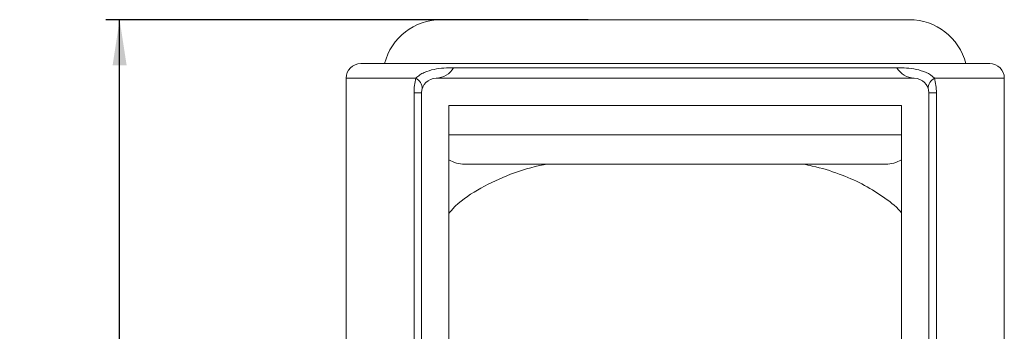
# Model space of a CAD drawing. Header units: inches. Extents: x 0.6 to 16.3, y 0.2 to 11.5.
# Tile 3 of 6: x 6.1 to 8.9, y 5.6 to 6.5. Entities that reach past the tile are written whole.
import ezdxf

# ---------------------------------------------------------------- set-up
doc = ezdxf.new("R2010")
doc.units = ezdxf.units.IN
doc.header["$MEASUREMENT"] = 0
doc.layers.add('FORMAT', color=7, linetype='Continuous')
doc.styles.add('SLDTEXTSTYLE0', font='TXT', dxfattribs={"width": 0.75})
doc.dimstyles.new('SLDDIMSTYLE0', dxfattribs={"dimtxt": 0.137795, "dimasz": 0.13, "dimexe": 0, "dimexo": 0.0625, "dimgap": 0.034449, "dimtad": 1, "dimdec": 6, "dimlfac": 1.2, "dimrnd": 1e-09, "dimzin": 12, "dimdsep": 46, "dimlunit": 5, "dimtxsty": 'SLDTEXTSTYLE0', "dimsah": 1, "dimcen": 0.09, "dimadec": 0, "dimazin": 3, "dimtfac": 1, "dimtofl": 0, "dimtmove": 0, "dimatfit": 3, "dimfxl": 0, "dimfrac": 2, "dimtolj": 1, "dimtzin": 12, "dimarcsym": 0})

# ---------------------------------------------------------------- blocks, each defined once
blk = doc.blocks.new('_D_3')
at = {"layer": 'FORMAT'}
for p, q in [((7.7032, 6.5238), (6.3289, 6.5238)), ((6.3683, 2.253), (6.3683, 6.5238)), ((6.1155, 4.5151), (6.336, 4.3828)), ((7.9115, 2.253), (6.3289, 2.253))]:
    blk.add_line(p, q, dxfattribs=at)
for points in [[(6.3683, 6.5238), (6.3483, 6.3938), (6.3883, 6.3938)], [(6.3683, 2.253), (6.3883, 2.383), (6.3483, 2.383)]]:
    blk.add_solid(points, dxfattribs=at)
at = {"layer": 'FORMAT', "attachment_point": 1, "rotation": 90, "style": 'SLDTEXTSTYLE0'}
for s, insert, char_height in [('8', (6.2262, 4.449), 0.1102), ('1', (6.0836, 4.3675), 0.1102), ('5', (6.1468, 4.2657), 0.1378)]:
    blk.add_mtext(s, dxfattribs=dict(at, insert=insert, char_height=char_height))

msp = doc.modelspace()

# ---------------------------------------------------------------- linework, layer by layer
at = {"color": 7, "linetype": 'Continuous', "lineweight": 15}
for p, q in [((7.28418759, 6.52381442), (8.61752093, 6.52381442)), ((7.05502094, 6.39881443), (7.95085426, 6.39881443)), ((8.77875933, 6.39933717), (7.12294919, 6.39933717)), ((7.95085426, 6.39881443), (8.84668757, 6.39881443)), ((7.31975934, 6.38690963), (8.58194917, 6.38690963)), ((7.01335428, 6.35714776), (7.01335428, 5.19806659)), ((8.6316876, 6.35714776), (7.27002091, 6.35714776)), ((8.88835424, 5.19806659), (8.88835424, 6.35714776)), ((7.20685426, 6.3154811), (7.22835425, 6.3154811)), ((7.20685426, 4.38343335), (7.20685426, 6.3154811)), ((7.22835425, 6.3154811), (7.22835425, 3.94869955)), ((8.67335427, 3.94869955), (8.67335427, 6.3154811)), ((8.67335427, 6.3154811), (8.69485425, 6.3154811)), ((8.69485425, 6.3154811), (8.69485425, 4.38343335)), ((8.59522926, 6.27902276), (7.30647926, 6.27902276)), ((7.30647926, 6.27902276), (7.30647926, 3.94869955)), ((8.59522926, 3.94869955), (8.59522926, 6.27902276)), ((8.55085424, 6.1123561), (7.35085427, 6.1123561))]:
    msp.add_line(p, q, dxfattribs=at)
at = {"color": 8, "linetype": 'Continuous', "lineweight": 15}
for p, q in [((7.21232542, 6.35714776), (7.01335428, 6.35714776)), ((8.88835424, 6.35714776), (8.6893831, 6.35714776)), ((7.30647926, 6.19568943), (8.59522926, 6.19568943))]:
    msp.add_line(p, q, dxfattribs=at)
at = {"color": 7, "linetype": 'Continuous', "lineweight": 15}
for centre, radius, start, end in [((7.28418759, 6.35714771), 0.16666667, 90, 165.33680077), ((8.61752092, 6.35714771), 0.16666667, 14.66319923, 90), ((7.05502092, 6.35714771), 0.04166667, 90, 180), ((7.12585426, 6.40714771), 0.00833333, 249.59763029, 270), ((8.77585426, 6.40714771), 0.00833333, 270, 290.40236971), ((8.84668759, 6.35714771), 0.04166667, 0, 90), ((7.26662134, 6.41927188), 0.06221706, 273.13223303, 328.65764033), ((8.63508718, 6.41927188), 0.06221706, 211.34235967, 266.86776697), ((7.1971697, 6.32791751), 0.03292572, 359.07465034, 62.59351805), ((7.27002092, 6.31548104), 0.04166667, 90, 180), ((8.63168759, 6.31548104), 0.04166667, 0, 90), ((8.70453881, 6.32791751), 0.03292572, 117.40648195, 180.92534966), ((7.35085426, 6.19568938), 0.08333333, 237.82547411, 270), ((8.55085426, 6.19568938), 0.08333333, 270, 302.17452589)]:
    msp.add_arc(centre, radius, start, end, dxfattribs=at)
for points, knots in [([(7.21232543, 6.35714771), (7.21558773, 6.36062139), (7.21931574, 6.36371437), (7.22737591, 6.36915338), (7.23172334, 6.37150777), (7.245093, 6.37752604), (7.25451181, 6.38022502), (7.27328827, 6.38405886), (7.28267328, 6.38520227), (7.30130413, 6.38663102), (7.3105423, 6.38690961), (7.31975936, 6.38690961)], [0, 0, 0, 0, 0.125, 0.125, 0.25, 0.25, 0.5, 0.5, 0.75, 0.75, 1, 1, 1, 1]), ([(8.58194915, 6.38690961), (8.59116321, 6.38690961), (8.60039661, 6.38663112), (8.61901196, 6.38520454), (8.62841129, 6.38405952), (8.64716448, 6.38023276), (8.65660467, 6.37752891), (8.67441845, 6.36951416), (8.68286381, 6.36408939), (8.68938308, 6.35714771)], [0, 0, 0, 0, 0.25, 0.25, 0.5, 0.5, 0.75, 0.75, 1, 1, 1, 1]), ([(7.20685426, 6.31548104), (7.20685426, 6.32270478), (7.20733421, 6.32978358), (7.2091759, 6.34367747), (7.21055083, 6.35053416), (7.21232543, 6.35714771)], [0, 0, 0, 0, 0.5, 0.5, 1, 1, 1, 1]), ([(8.68938308, 6.35714771), (8.69115768, 6.35053416), (8.69253261, 6.34367747), (8.6943743, 6.32978358), (8.69485426, 6.32270478), (8.69485426, 6.31548104)], [0, 0, 0, 0, 0.5, 0.5, 1, 1, 1, 1]), ([(7.30647926, 5.97205431), (7.30986945, 5.9762412), (7.33191854, 6.00347182), (7.38627261, 6.04005356), (7.46907386, 6.08100614), (7.53761963, 6.10343967), (7.57906729, 6.11099523), (7.58653266, 6.1123561)], [0, 0, 0, 0, 0.05353572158, 0.34818495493, 0.64294411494, 0.93568868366, 1, 1, 1, 1]), ([(8.31575866, 6.1123561), (8.32439691, 6.11068071), (8.36038713, 6.10370037), (8.41691092, 6.08571717), (8.48412073, 6.0574449), (8.54169711, 6.02108536), (8.5793158, 5.99353081), (8.59422123, 5.97476146), (8.59522926, 5.97349212)], [0, 0, 0, 0, 0.0753718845, 0.3140279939, 0.5370498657, 0.7609339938, 0.9838323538, 1, 1, 1, 1])]:
    msp.add_open_spline(points, degree=3, knots=knots, dxfattribs=at)

# ---------------------------------------------------------------- dimensions: what is measured, and where the dimension line sits
at = {"layer": 'FORMAT'}
dim = msp.add_linear_dim(base=(6.36828336, 6.52381438), p1=(7.95085426, 2.25298104), p2=(7.74252092, 6.52381438), angle=90, dimstyle='SLDDIMSTYLE0', dxfattribs=at)
dim.commit()
dim.dimension.update_dxf_attribs({"geometry": '_D_3', "text_midpoint": (6.36828336, 4.39808281), "dimtype": 160})

doc.saveas('drawing.dxf')
